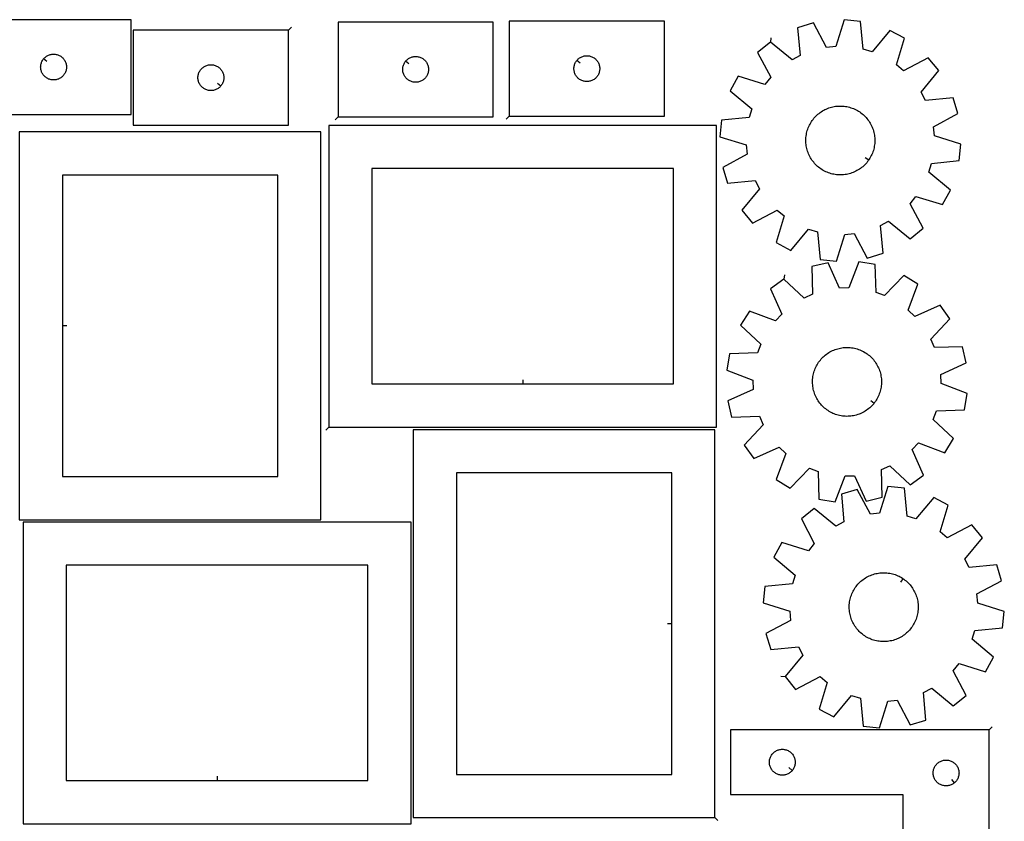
# Model space of a CAD drawing. Header units: millimetres. Extents: x 7 to 1243, y 7 to 2493.
# Tile 5 of 5: x 558 to 1243, y 1935 to 2493. Entities that reach past the tile are written whole.
import ezdxf

# ---------------------------------------------------------------- set-up
doc = ezdxf.new("R2010")
doc.units = ezdxf.units.MM
doc.layers.add('CUT', color=7, linetype='CONTINUOUS', true_color=0x000000)
doc.layers.add('LEADIN', color=1, linetype='CONTINUOUS', true_color=0xff0000)

msp = doc.modelspace()

# ---------------------------------------------------------------- linework, layer by layer
at = {"layer": 'CUT'}
for points in [[(527.645041, 2427.427064), (635.645041, 2427.427064), (635.645041, 2493.427064), (527.645041, 2493.427064)], [(779.679648, 2425.812562), (887.679648, 2425.812562), (887.679648, 2491.812562), (779.679648, 2491.812562)], [(898.864188, 2426.342347), (1006.864188, 2426.342347), (1006.864188, 2492.342347), (898.864188, 2492.342347)], [(1080.715373, 2477.808045), (1071.789528, 2470.499505), (1080.845311, 2453.369555), (1076.760708, 2448.403801), (1058.205663, 2453.985263), (1052.756114, 2443.817279), (1067.677915, 2431.456767), (1065.804546, 2425.305899), (1046.525986, 2423.361788), (1045.382379, 2411.882345), (1063.898488, 2406.173046), (1064.521556, 2399.773477), (1047.454468, 2390.599768), (1050.790906, 2379.556505), (1070.082415, 2381.36761), (1073.107063, 2375.693617), (1060.849756, 2360.686923), (1068.158296, 2351.761078), (1085.288247, 2360.816861), (1090.254, 2356.732258), (1084.672539, 2338.177213), (1094.840522, 2332.727664), (1107.201035, 2347.649465), (1113.351903, 2345.776095), (1115.296013, 2326.497536), (1126.775457, 2325.353928), (1132.484756, 2343.870038), (1138.884324, 2344.493106), (1148.058033, 2327.426018), (1159.101296, 2330.762455), (1157.290192, 2350.053964), (1162.964185, 2353.078612), (1177.970878, 2340.821306), (1186.896724, 2348.129846), (1177.840941, 2365.259797), (1181.925544, 2370.22555), (1200.480589, 2364.644089), (1205.930137, 2374.812072), (1191.008337, 2387.172585), (1192.881706, 2393.323453), (1212.160266, 2395.267563), (1213.303873, 2406.747007), (1194.787763, 2412.456306), (1194.164696, 2418.855874), (1211.231783, 2428.029583), (1207.895346, 2439.072846), (1188.603837, 2437.261742), (1185.579189, 2442.935734), (1197.836496, 2457.942428), (1190.527956, 2466.868273), (1173.398005, 2457.81249), (1168.432252, 2461.897093), (1174.013713, 2480.452139), (1163.84573, 2485.901687), (1151.485217, 2470.979886), (1145.334349, 2472.853256), (1143.390239, 2492.131815), (1131.910795, 2493.275423), (1126.201496, 2474.759313), (1119.801928, 2474.136246), (1110.628218, 2491.203333), (1099.584956, 2487.866896), (1101.39606, 2468.575387), (1095.722067, 2465.550739)], [(745.159642, 2486.048588), (637.159642, 2486.048588), (637.159642, 2420.048588), (745.159642, 2420.048588)], [(574.691672, 2466.133547), (574.878483, 2466.361176), (575.28108, 2466.791025), (575.710929, 2467.193622), (576.166188, 2467.567244), (576.644909, 2467.91029), (577.145041, 2468.221293), (577.664443, 2468.498919), (578.20089, 2468.74198), (578.752086, 2468.949435), (579.31567, 2469.120396), (579.889228, 2469.254131), (580.470305, 2469.350068), (581.056413, 2469.407794), (581.645041, 2469.427064), (582.233669, 2469.407794), (582.819777, 2469.350068), (583.400854, 2469.254131), (583.974413, 2469.120396), (584.537996, 2468.949435), (585.089192, 2468.74198), (585.625639, 2468.498919), (586.145041, 2468.221293), (586.645173, 2467.91029), (587.123894, 2467.567244), (587.579154, 2467.193622), (588.009002, 2466.791025), (588.411599, 2466.361176), (588.785221, 2465.905917), (589.128268, 2465.427196), (589.43927, 2464.927064), (589.716896, 2464.407662), (589.959957, 2463.871215), (590.167412, 2463.320019), (590.338374, 2462.756435), (590.472109, 2462.182877), (590.568045, 2461.6018), (590.625772, 2461.015692), (590.645041, 2460.427064), (590.625772, 2459.838436), (590.568045, 2459.252328), (590.472109, 2458.671251), (590.338374, 2458.097693), (590.167412, 2457.534109), (589.959957, 2456.982913), (589.716896, 2456.446466), (589.43927, 2455.927064), (589.128268, 2455.426932), (588.785221, 2454.948211), (588.411599, 2454.492952), (588.009002, 2454.063103), (587.579154, 2453.660506), (587.123894, 2453.286884), (586.645173, 2452.943837), (586.145041, 2452.632835), (585.625639, 2452.355209), (585.089192, 2452.112148), (584.537996, 2451.904693), (583.974413, 2451.733732), (583.400854, 2451.599996), (582.819777, 2451.50406), (582.233669, 2451.446334), (581.645041, 2451.427064), (581.056413, 2451.446334), (580.470305, 2451.50406), (579.889228, 2451.599996), (579.31567, 2451.733732), (578.752086, 2451.904693), (578.20089, 2452.112148), (577.664443, 2452.355209), (577.145041, 2452.632835), (576.644909, 2452.943837), (576.166188, 2453.286884), (575.710929, 2453.660506), (575.28108, 2454.063103), (574.878483, 2454.492952), (574.504861, 2454.948211), (574.161815, 2455.426932), (573.850813, 2455.927064), (573.573187, 2456.446466), (573.330125, 2456.982913), (573.12267, 2457.534109), (572.951709, 2458.097693), (572.817974, 2458.671251), (572.722037, 2459.252328), (572.664311, 2459.838436), (572.645041, 2460.427064), (572.664311, 2461.015692), (572.722037, 2461.6018), (572.817974, 2462.182877), (572.951709, 2462.756435), (573.12267, 2463.320019), (573.330125, 2463.871215), (573.573187, 2464.407662), (573.850813, 2464.927064), (574.161815, 2465.427196), (574.504861, 2465.905917)], [(826.726279, 2464.519045), (826.91309, 2464.746674), (827.315687, 2465.176523), (827.745536, 2465.57912), (828.200795, 2465.952742), (828.679516, 2466.295789), (829.179648, 2466.606791), (829.69905, 2466.884417), (830.235497, 2467.127478), (830.786693, 2467.334933), (831.350277, 2467.505894), (831.923835, 2467.63963), (832.504912, 2467.735566), (833.09102, 2467.793292), (833.679648, 2467.812562), (834.268276, 2467.793292), (834.854384, 2467.735566), (835.435461, 2467.63963), (836.00902, 2467.505894), (836.572603, 2467.334933), (837.123799, 2467.127478), (837.660246, 2466.884417), (838.179648, 2466.606791), (838.67978, 2466.295789), (839.158501, 2465.952742), (839.61376, 2465.57912), (840.043609, 2465.176523), (840.446206, 2464.746674), (840.819828, 2464.291415), (841.162875, 2463.812694), (841.473877, 2463.312562), (841.751503, 2462.79316), (841.994564, 2462.256713), (842.202019, 2461.705517), (842.372981, 2461.141933), (842.506716, 2460.568375), (842.602652, 2459.987298), (842.660378, 2459.40119), (842.679648, 2458.812562), (842.660378, 2458.223934), (842.602652, 2457.637826), (842.506716, 2457.056749), (842.372981, 2456.483191), (842.202019, 2455.919607), (841.994564, 2455.368411), (841.751503, 2454.831964), (841.473877, 2454.312562), (841.162875, 2453.81243), (840.819828, 2453.333709), (840.446206, 2452.87845), (840.043609, 2452.448601), (839.61376, 2452.046004), (839.158501, 2451.672382), (838.67978, 2451.329335), (838.179648, 2451.018333), (837.660246, 2450.740707), (837.123799, 2450.497646), (836.572603, 2450.290191), (836.00902, 2450.11923), (835.435461, 2449.985494), (834.854384, 2449.889558), (834.268276, 2449.831832), (833.679648, 2449.812562), (833.09102, 2449.831832), (832.504912, 2449.889558), (831.923835, 2449.985494), (831.350277, 2450.11923), (830.786693, 2450.290191), (830.235497, 2450.497646), (829.69905, 2450.740707), (829.179648, 2451.018333), (828.679516, 2451.329335), (828.200795, 2451.672382), (827.745536, 2452.046004), (827.315687, 2452.448601), (826.91309, 2452.87845), (826.539468, 2453.333709), (826.196422, 2453.81243), (825.88542, 2454.312562), (825.607793, 2454.831964), (825.364732, 2455.368411), (825.157277, 2455.919607), (824.986316, 2456.483191), (824.852581, 2457.056749), (824.756644, 2457.637826), (824.698918, 2458.223934), (824.679648, 2458.812562), (824.698918, 2459.40119), (824.756644, 2459.987298), (824.852581, 2460.568375), (824.986316, 2461.141933), (825.157277, 2461.705517), (825.364732, 2462.256713), (825.607793, 2462.79316), (825.88542, 2463.312562), (826.196422, 2463.812694), (826.539468, 2464.291415)], [(945.910819, 2465.04883), (946.09763, 2465.276459), (946.500227, 2465.706308), (946.930076, 2466.108905), (947.385335, 2466.482527), (947.864056, 2466.825574), (948.364188, 2467.136576), (948.88359, 2467.414202), (949.420037, 2467.657263), (949.971233, 2467.864718), (950.534817, 2468.03568), (951.108375, 2468.169415), (951.689452, 2468.265351), (952.27556, 2468.323077), (952.864188, 2468.342347), (953.452816, 2468.323077), (954.038924, 2468.265351), (954.620001, 2468.169415), (955.193559, 2468.03568), (955.757143, 2467.864718), (956.308339, 2467.657263), (956.844786, 2467.414202), (957.364188, 2467.136576), (957.86432, 2466.825574), (958.343041, 2466.482527), (958.7983, 2466.108905), (959.228149, 2465.706308), (959.630746, 2465.276459), (960.004368, 2464.8212), (960.347414, 2464.342479), (960.658417, 2463.842347), (960.936043, 2463.322945), (961.179104, 2462.786498), (961.386559, 2462.235302), (961.55752, 2461.671719), (961.691255, 2461.09816), (961.787192, 2460.517083), (961.844918, 2459.930975), (961.864188, 2459.342347), (961.844918, 2458.753719), (961.787192, 2458.167611), (961.691255, 2457.586534), (961.55752, 2457.012976), (961.386559, 2456.449392), (961.179104, 2455.898196), (960.936043, 2455.361749), (960.658417, 2454.842347), (960.347414, 2454.342215), (960.004368, 2453.863494), (959.630746, 2453.408235), (959.228149, 2452.978386), (958.7983, 2452.575789), (958.343041, 2452.202167), (957.86432, 2451.859121), (957.364188, 2451.548119), (956.844786, 2451.270492), (956.308339, 2451.027431), (955.757143, 2450.819976), (955.193559, 2450.649015), (954.620001, 2450.51528), (954.038924, 2450.419343), (953.452816, 2450.361617), (952.864188, 2450.342347), (952.27556, 2450.361617), (951.689452, 2450.419343), (951.108375, 2450.51528), (950.534817, 2450.649015), (949.971233, 2450.819976), (949.420037, 2451.027431), (948.88359, 2451.270492), (948.364188, 2451.548119), (947.864056, 2451.859121), (947.385335, 2452.202167), (946.930076, 2452.575789), (946.500227, 2452.978386), (946.09763, 2453.408235), (945.724008, 2453.863494), (945.380961, 2454.342215), (945.069959, 2454.842347), (944.792333, 2455.361749), (944.549272, 2455.898196), (944.341817, 2456.449392), (944.170856, 2457.012976), (944.03712, 2457.586534), (943.941184, 2458.167611), (943.883458, 2458.753719), (943.864188, 2459.342347), (943.883458, 2459.930975), (943.941184, 2460.517083), (944.03712, 2461.09816), (944.170856, 2461.671719), (944.341817, 2462.235302), (944.549272, 2462.786498), (944.792333, 2463.322945), (945.069959, 2463.842347), (945.380961, 2464.342479), (945.724008, 2464.8212)], [(698.113011, 2447.342105), (697.9262, 2447.114476), (697.523603, 2446.684627), (697.093754, 2446.28203), (696.638495, 2445.908408), (696.159774, 2445.565361), (695.659642, 2445.254359), (695.14024, 2444.976733), (694.603793, 2444.733672), (694.052597, 2444.526217), (693.489013, 2444.355256), (692.915455, 2444.22152), (692.334378, 2444.125584), (691.74827, 2444.067858), (691.159642, 2444.048588), (690.571014, 2444.067858), (689.984906, 2444.125584), (689.403829, 2444.22152), (688.830271, 2444.355256), (688.266687, 2444.526217), (687.715491, 2444.733672), (687.179044, 2444.976733), (686.659642, 2445.254359), (686.15951, 2445.565361), (685.680789, 2445.908408), (685.22553, 2446.28203), (684.795681, 2446.684627), (684.393084, 2447.114476), (684.019462, 2447.569735), (683.676416, 2448.048456), (683.365413, 2448.548588), (683.087787, 2449.06799), (682.844726, 2449.604437), (682.637271, 2450.155633), (682.46631, 2450.719217), (682.332575, 2451.292775), (682.236638, 2451.873852), (682.178912, 2452.45996), (682.159642, 2453.048588), (682.178912, 2453.637216), (682.236638, 2454.223324), (682.332575, 2454.804401), (682.46631, 2455.377959), (682.637271, 2455.941543), (682.844726, 2456.492739), (683.087787, 2457.029186), (683.365413, 2457.548588), (683.676416, 2458.04872), (684.019462, 2458.527441), (684.393084, 2458.9827), (684.795681, 2459.412549), (685.22553, 2459.815146), (685.680789, 2460.188768), (686.15951, 2460.531814), (686.659642, 2460.842817), (687.179044, 2461.120443), (687.715491, 2461.363504), (688.266687, 2461.570959), (688.830271, 2461.74192), (689.403829, 2461.875655), (689.984906, 2461.971592), (690.571014, 2462.029318), (691.159642, 2462.048588), (691.74827, 2462.029318), (692.334378, 2461.971592), (692.915455, 2461.875655), (693.489013, 2461.74192), (694.052597, 2461.570959), (694.603793, 2461.363504), (695.14024, 2461.120443), (695.659642, 2460.842817), (696.159774, 2460.531814), (696.638495, 2460.188768), (697.093754, 2459.815146), (697.523603, 2459.412549), (697.9262, 2458.9827), (698.299822, 2458.527441), (698.642869, 2458.04872), (698.953871, 2457.548588), (699.231497, 2457.029186), (699.474558, 2456.492739), (699.682013, 2455.941543), (699.852974, 2455.377959), (699.98671, 2454.804401), (700.082646, 2454.223324), (700.140372, 2453.637216), (700.159642, 2453.048588), (700.140372, 2452.45996), (700.082646, 2451.873852), (699.98671, 2451.292775), (699.852974, 2450.719217), (699.682013, 2450.155633), (699.474558, 2449.604437), (699.231497, 2449.06799), (698.953871, 2448.548588), (698.642869, 2448.048456), (698.299822, 2447.569735)], [(1149.167956, 2395.796671), (1148.892151, 2395.392189), (1148.308003, 2394.606398), (1147.692291, 2393.845088), (1147.046038, 2393.109525), (1146.370321, 2392.400935), (1145.666263, 2391.720495), (1144.935037, 2391.069339), (1144.17786, 2390.448551), (1143.395992, 2389.859164), (1142.590734, 2389.302158), (1141.763428, 2388.778461), (1140.915448, 2388.288945), (1140.048208, 2387.834424), (1139.16315, 2387.415655), (1138.261748, 2387.033334), (1137.345501, 2386.688099), (1136.415935, 2386.380523), (1135.474598, 2386.111119), (1134.523055, 2385.880335), (1133.562891, 2385.688555), (1132.595703, 2385.536098), (1131.623101, 2385.423219), (1130.646705, 2385.350104), (1129.668139, 2385.316876), (1128.689033, 2385.323591), (1127.711015, 2385.370236), (1126.735713, 2385.456734), (1125.764751, 2385.582941), (1124.799745, 2385.748647), (1123.842301, 2385.953577), (1122.894013, 2386.197389), (1121.956458, 2386.479677), (1121.031198, 2386.799973), (1120.119773, 2387.157741), (1119.223698, 2387.552388), (1118.344467, 2387.983255), (1117.483541, 2388.449627), (1116.642355, 2388.950727), (1115.822308, 2389.48572), (1115.024765, 2390.053717), (1114.251053, 2390.653771), (1113.502461, 2391.284885), (1112.780234, 2391.946008), (1112.085574, 2392.636039), (1111.419638, 2393.35383), (1110.783534, 2394.098187), (1110.17832, 2394.867869), (1109.605004, 2395.661597), (1109.06454, 2396.47805), (1108.557828, 2397.315867), (1108.085711, 2398.173655), (1107.648975, 2399.049987), (1107.248347, 2399.943403), (1106.884493, 2400.852416), (1106.55802, 2401.775515), (1106.26947, 2402.711161), (1106.019324, 2403.657798), (1105.807998, 2404.613851), (1105.635844, 2405.577727), (1105.503148, 2406.547824), (1105.410132, 2407.522525), (1105.35695, 2408.50021), (1105.34369, 2409.47925), (1105.370375, 2410.458016), (1105.436961, 2411.434879), (1105.543335, 2412.408213), (1105.689323, 2413.376399), (1105.874679, 2414.337824), (1106.099097, 2415.290888), (1106.362202, 2416.234006), (1106.663556, 2417.165607), (1107.002659, 2418.084141), (1107.378944, 2418.988079), (1107.791787, 2419.875917), (1108.240501, 2420.746176), (1108.724337, 2421.597409), (1109.242491, 2422.428199), (1109.794101, 2423.237162), (1110.378248, 2424.022953), (1110.993961, 2424.784263), (1111.640213, 2425.519826), (1112.315931, 2426.228417), (1113.019989, 2426.908856), (1113.751215, 2427.560012), (1114.508392, 2428.1808), (1115.29026, 2428.770188), (1116.095517, 2429.327193), (1116.922824, 2429.85089), (1117.770804, 2430.340406), (1118.638044, 2430.794928), (1119.523102, 2431.213697), (1120.424504, 2431.596017), (1121.340751, 2431.941253), (1122.270316, 2432.248828), (1123.211654, 2432.518233), (1124.163197, 2432.749017), (1125.123361, 2432.940797), (1126.090549, 2433.093253), (1127.06315, 2433.206133), (1128.039546, 2433.279247), (1129.018112, 2433.312475), (1129.997219, 2433.305761), (1130.975237, 2433.259116), (1131.950539, 2433.172618), (1132.921501, 2433.04641), (1133.886507, 2432.880704), (1134.843951, 2432.675774), (1135.792239, 2432.431962), (1136.729793, 2432.149674), (1137.655053, 2431.829379), (1138.566479, 2431.47161), (1139.462554, 2431.076964), (1140.341785, 2430.646096), (1141.202711, 2430.179724), (1142.043897, 2429.678625), (1142.863944, 2429.143631), (1143.661487, 2428.575635), (1144.435198, 2427.97558), (1145.183791, 2427.344466), (1145.906018, 2426.683343), (1146.600677, 2425.993312), (1147.266614, 2425.275521), (1147.902718, 2424.531165), (1148.507932, 2423.761482), (1149.081248, 2422.967754), (1149.621711, 2422.151302), (1150.128423, 2421.313484), (1150.60054, 2420.455696), (1151.037276, 2419.579365), (1151.437905, 2418.685949), (1151.801758, 2417.776935), (1152.128232, 2416.853837), (1152.416782, 2415.91819), (1152.666928, 2414.971553), (1152.878254, 2414.015501), (1153.050408, 2413.051624), (1153.183103, 2412.081528), (1153.27612, 2411.106826), (1153.329302, 2410.129142), (1153.342562, 2409.150102), (1153.315877, 2408.171336), (1153.249291, 2407.194472), (1153.142916, 2406.221138), (1152.996929, 2405.252953), (1152.811572, 2404.291528), (1152.587155, 2403.338463), (1152.32405, 2402.395346), (1152.022696, 2401.463745), (1151.683593, 2400.545211), (1151.307307, 2399.641272), (1150.894464, 2398.753435), (1150.445751, 2397.883175), (1149.961915, 2397.031942), (1149.443761, 2396.201153)], [(773.199676, 2209.741928), (1043.199676, 2209.741928), (1043.199676, 2419.741928), (773.199676, 2419.741928)], [(557.761751, 2415.220238), (557.761751, 2145.220238), (767.761751, 2145.220238), (767.761751, 2415.220238)], [(908.199676, 2239.741928), (1013.199676, 2239.741928), (1013.199676, 2389.741928), (803.199676, 2389.741928), (803.199676, 2239.741928)], [(587.761751, 2280.220238), (587.761751, 2175.220238), (737.761751, 2175.220238), (737.761751, 2385.220238), (587.761751, 2385.220238)], [(1090.036662, 2312.78069), (1080.644044, 2306.082615), (1088.539286, 2288.387769), (1084.133144, 2283.704971), (1065.99086, 2290.509376), (1059.876455, 2280.726763), (1073.942232, 2267.400235), (1071.663517, 2261.387736), (1052.298298, 2260.731434), (1050.392969, 2249.353597), (1068.487893, 2242.424231), (1068.683519, 2235.997379), (1051.043546, 2227.980287), (1053.637361, 2216.739398), (1073.006645, 2217.262127), (1075.646829, 2211.399353), (1062.417627, 2197.242), (1069.115702, 2187.849383), (1086.810548, 2195.744625), (1091.493346, 2191.338483), (1084.688941, 2173.196198), (1094.471554, 2167.081793), (1107.798082, 2181.14757), (1113.810581, 2178.868855), (1114.466883, 2159.503636), (1125.84472, 2157.598307), (1132.774086, 2175.693232), (1139.200938, 2175.888857), (1147.21803, 2158.248884), (1158.458919, 2160.842699), (1157.93619, 2180.211983), (1163.798964, 2182.852167), (1177.956317, 2169.622965), (1187.348934, 2176.32104), (1179.453692, 2194.015886), (1183.859834, 2198.698684), (1202.002119, 2191.894279), (1208.116524, 2201.676893), (1194.050747, 2215.00342), (1196.329462, 2221.015919), (1215.694681, 2221.672221), (1217.60001, 2233.050058), (1199.505085, 2239.979425), (1199.30946, 2246.406276), (1216.949433, 2254.423368), (1214.355618, 2265.664257), (1194.986334, 2265.141529), (1192.34615, 2271.004303), (1205.575352, 2285.161655), (1198.877277, 2294.554273), (1181.182431, 2286.659031), (1176.499633, 2291.065173), (1183.304038, 2309.207457), (1173.521424, 2315.321862), (1160.194897, 2301.256085), (1154.182398, 2303.5348), (1153.526096, 2322.900019), (1142.148259, 2324.805348), (1135.218892, 2306.710424), (1128.792041, 2306.514798), (1120.774949, 2324.154771), (1109.53406, 2321.560956), (1110.056788, 2302.191672), (1104.194014, 2299.551488)], [(1152.877356, 2226.393951), (1152.575234, 2226.008729), (1151.940067, 2225.263572), (1151.275036, 2224.544942), (1150.581246, 2223.854037), (1149.859852, 2223.192005), (1149.112055, 2222.559948), (1148.3391, 2221.95892), (1147.542273, 2221.389919), (1146.722901, 2220.853893), (1145.882346, 2220.351734), (1145.022009, 2219.884278), (1144.143321, 2219.452303), (1143.247744, 2219.056528), (1142.33677, 2218.697612), (1141.411914, 2218.376152), (1140.474716, 2218.092683), (1139.526735, 2217.847676), (1138.56955, 2217.641541), (1137.604754, 2217.474619), (1136.633952, 2217.347189), (1135.65876, 2217.259462), (1134.680801, 2217.211586), (1133.701704, 2217.203638), (1132.723097, 2217.235633), (1131.746609, 2217.307518), (1130.773867, 2217.419172), (1129.806488, 2217.57041), (1128.846082, 2217.760981), (1127.89425, 2217.990566), (1126.952573, 2218.258784), (1126.022621, 2218.565189), (1125.10594, 2218.90927), (1124.204057, 2219.290455), (1123.318472, 2219.708109), (1122.45066, 2220.161537), (1121.602065, 2220.649985), (1120.774099, 2221.172639), (1119.96814, 2221.72863), (1119.185531, 2222.317032), (1118.427572, 2222.936866), (1117.695527, 2223.5871), (1116.990613, 2224.266653), (1116.314003, 2224.974392), (1115.666824, 2225.70914), (1115.050153, 2226.469674), (1114.465017, 2227.254728), (1113.912388, 2228.062996), (1113.393188, 2228.893132), (1112.90828, 2229.743755), (1112.458471, 2230.613449), (1112.04451, 2231.500766), (1111.667086, 2232.404229), (1111.326827, 2233.322335), (1111.024299, 2234.253556), (1110.760006, 2235.196342), (1110.534389, 2236.149123), (1110.347821, 2237.110314), (1110.200614, 2238.078314), (1110.093014, 2239.051514), (1110.025198, 2240.028292), (1109.99728, 2241.007024), (1110.009306, 2241.98608), (1110.061257, 2242.963831), (1110.153046, 2243.938648), (1110.284519, 2244.908911), (1110.455459, 2245.873004), (1110.66558, 2246.829322), (1110.914534, 2247.776274), (1111.201905, 2248.712283), (1111.527216, 2249.635791), (1111.889924, 2250.545262), (1112.289427, 2251.439182), (1112.725059, 2252.316063), (1113.196095, 2253.174445), (1113.701751, 2254.012901), (1114.241186, 2254.830033), (1114.813501, 2255.624482), (1115.417745, 2256.394927), (1116.052911, 2257.140084), (1116.717943, 2257.858713), (1117.411733, 2258.549619), (1118.133127, 2259.211651), (1118.880923, 2259.843707), (1119.653878, 2260.444736), (1120.450705, 2261.013737), (1121.270078, 2261.549763), (1122.110632, 2262.051921), (1122.97097, 2262.519377), (1123.849658, 2262.951352), (1124.745234, 2263.347127), (1125.656209, 2263.706043), (1126.581065, 2264.027503), (1127.518263, 2264.310973), (1128.466243, 2264.555979), (1129.423428, 2264.762114), (1130.388225, 2264.929036), (1131.359027, 2265.056466), (1132.334219, 2265.144193), (1133.312177, 2265.19207), (1134.291275, 2265.200017), (1135.269882, 2265.168022), (1136.246369, 2265.096137), (1137.219112, 2264.984483), (1138.186491, 2264.833245), (1139.146896, 2264.642675), (1140.098729, 2264.413089), (1141.040405, 2264.144871), (1141.970358, 2263.838467), (1142.887038, 2263.494386), (1143.788922, 2263.113201), (1144.674506, 2262.695547), (1145.542318, 2262.242118), (1146.390914, 2261.753671), (1147.21888, 2261.231016), (1148.024838, 2260.675025), (1148.807448, 2260.086623), (1149.565406, 2259.466789), (1150.297452, 2258.816555), (1151.002366, 2258.137003), (1151.678976, 2257.429264), (1152.326154, 2256.694516), (1152.942825, 2255.933981), (1153.527962, 2255.148927), (1154.08059, 2254.340659), (1154.599791, 2253.510523), (1155.084699, 2252.6599), (1155.534508, 2251.790206), (1155.948469, 2250.902889), (1156.325893, 2249.999426), (1156.666152, 2249.08132), (1156.96868, 2248.150099), (1157.232972, 2247.207314), (1157.45859, 2246.254532), (1157.645158, 2245.293342), (1157.792364, 2244.325341), (1157.899965, 2243.352142), (1157.967781, 2242.375363), (1157.995699, 2241.396631), (1157.983672, 2240.417575), (1157.931722, 2239.439825), (1157.839933, 2238.465007), (1157.70846, 2237.494744), (1157.53752, 2236.530651), (1157.327398, 2235.574333), (1157.078445, 2234.627382), (1156.791074, 2233.691373), (1156.465763, 2232.767864), (1156.103055, 2231.858393), (1155.703552, 2230.964473), (1155.26792, 2230.087592), (1154.796884, 2229.22921), (1154.291228, 2228.390755), (1153.751793, 2227.573622), (1153.179477, 2226.779173)], [(1042.033797, 1937.835481), (1042.033797, 2207.835481), (832.033797, 2207.835481), (832.033797, 1937.835481)], [(1012.033797, 2072.835481), (1012.033797, 2177.835481), (862.033797, 2177.835481), (862.033797, 1967.835481), (1012.033797, 1967.835481)], [(1090.846867, 2035.97471), (1098.118605, 2027.018857), (1115.285685, 2036.004053), (1120.234584, 2031.899045), (1114.576794, 2013.367131), (1124.72226, 2007.875775), (1137.144089, 2022.746572), (1143.287193, 2020.8479), (1145.151933, 2001.561501), (1156.626572, 2000.370652), (1162.412038, 2018.863105), (1168.814117, 2019.459825), (1177.917497, 2002.355121), (1188.9744, 2005.646074), (1187.242719, 2024.944875), (1192.929113, 2027.946142), (1207.885227, 2015.627169), (1216.841079, 2022.898907), (1207.855883, 2040.065988), (1211.960891, 2045.014886), (1230.492805, 2039.357096), (1235.984161, 2049.502562), (1221.113364, 2061.924391), (1223.012036, 2068.067495), (1242.298435, 2069.932235), (1243.489284, 2081.406875), (1224.996831, 2087.192341), (1224.400111, 2093.59442), (1241.504815, 2102.6978), (1238.213862, 2113.754702), (1218.915061, 2112.023021), (1215.913794, 2117.709415), (1228.232767, 2132.665529), (1220.961029, 2141.621382), (1203.793948, 2132.636185), (1198.84505, 2136.741194), (1204.50284, 2155.273107), (1194.357374, 2160.764463), (1181.935545, 2145.893667), (1175.792441, 2147.792338), (1173.927701, 2167.078737), (1162.453061, 2168.269586), (1156.667595, 2149.777134), (1150.265517, 2149.180413), (1141.162136, 2166.285117), (1130.105234, 2162.994164), (1131.836915, 2143.695363), (1126.150521, 2140.694096), (1111.194407, 2153.013069), (1102.238554, 2145.741331), (1111.223751, 2128.574251), (1107.118742, 2123.625352), (1088.586829, 2129.283142), (1083.095473, 2119.137676), (1097.966269, 2106.715847), (1096.067598, 2100.572743), (1076.781199, 2098.708003), (1075.59035, 2087.233364), (1094.082802, 2081.447898), (1094.679523, 2075.045819), (1077.574819, 2065.942439), (1080.865772, 2054.885536), (1100.164573, 2056.617217), (1103.16584, 2050.930823)], [(560.468414, 1933.548691), (830.468414, 1933.548691), (830.468414, 2143.548691), (560.468414, 2143.548691)], [(695.468414, 1963.548691), (800.468414, 1963.548691), (800.468414, 2113.548691), (590.468414, 2113.548691), (590.468414, 1963.548691)], [(1173.13931, 2104.089138), (1173.542653, 2103.811671), (1174.326032, 2103.224294), (1175.084802, 2102.605453), (1175.817698, 2101.956178), (1176.523502, 2101.27755), (1177.201037, 2100.570697), (1177.849178, 2099.836797), (1178.466844, 2099.077071), (1179.053008, 2098.292784), (1179.606695, 2097.48524), (1180.126982, 2096.655785), (1180.613003, 2095.805798), (1181.063951, 2094.936694), (1181.479073, 2094.04992), (1181.85768, 2093.146951), (1182.199142, 2092.229292), (1182.502888, 2091.298468), (1182.768415, 2090.356029), (1182.995281, 2089.403544), (1183.183107, 2088.442599), (1183.331581, 2087.474792), (1183.440456, 2086.501734), (1183.509551, 2085.525045), (1183.538751, 2084.546351), (1183.528006, 2083.56728), (1183.477336, 2082.589462), (1183.386824, 2081.614525), (1183.256621, 2080.644091), (1183.086944, 2079.679775), (1182.878075, 2078.723183), (1182.630362, 2077.775906), (1182.344217, 2076.839521), (1182.020116, 2075.915587), (1181.658599, 2075.005642), (1181.260267, 2074.1112), (1180.825784, 2073.233749), (1180.355873, 2072.374751), (1179.851315, 2071.535634), (1179.31295, 2070.717796), (1178.741676, 2069.922598), (1178.138441, 2069.151363), (1177.504251, 2068.405375), (1176.840162, 2067.685875), (1176.147277, 2066.994061), (1175.426751, 2066.331085), (1174.679782, 2065.69805), (1173.907615, 2065.09601), (1173.111534, 2064.525966), (1172.292864, 2063.988868), (1171.452968, 2063.485608), (1170.593244, 2063.017026), (1169.715122, 2062.583901), (1168.820064, 2062.186954), (1167.909561, 2061.826845), (1166.985127, 2061.504174), (1166.0483, 2061.219478), (1165.100642, 2060.97323), (1164.143727, 2060.765841), (1163.17915, 2060.597656), (1162.208516, 2060.468955), (1161.23344, 2060.379951), (1160.255545, 2060.330794), (1159.276458, 2060.321564), (1158.29781, 2060.352278), (1157.32123, 2060.422884), (1156.348341, 2060.533264), (1155.380765, 2060.683235), (1154.420111, 2060.872548), (1153.467979, 2061.100886), (1152.525952, 2061.367871), (1151.595599, 2061.673057), (1150.678469, 2062.015938), (1149.776087, 2062.395941), (1148.889956, 2062.812435), (1148.021551, 2063.264727), (1147.172317, 2063.752063), (1146.343667, 2064.273632), (1145.536981, 2064.828567), (1144.753602, 2065.415944), (1143.994832, 2066.034785), (1143.261936, 2066.68406), (1142.556132, 2067.362688), (1141.878596, 2068.069541), (1141.230456, 2068.803441), (1140.61279, 2069.563167), (1140.026626, 2070.347454), (1139.472939, 2071.154998), (1138.952652, 2071.984453), (1138.46663, 2072.83444), (1138.015683, 2073.703544), (1137.60056, 2074.590318), (1137.221953, 2075.493287), (1136.880492, 2076.410947), (1136.576745, 2077.34177), (1136.311218, 2078.284209), (1136.084353, 2079.236694), (1135.896527, 2080.19764), (1135.748053, 2081.165447), (1135.639178, 2082.138504), (1135.570083, 2083.115193), (1135.540883, 2084.093887), (1135.551627, 2085.072958), (1135.602298, 2086.050776), (1135.69281, 2087.025713), (1135.823012, 2087.996148), (1135.99269, 2088.960463), (1136.201559, 2089.917056), (1136.449272, 2090.864332), (1136.735417, 2091.800717), (1137.059518, 2092.724651), (1137.421035, 2093.634596), (1137.819367, 2094.529039), (1138.25385, 2095.406489), (1138.723761, 2096.265488), (1139.228319, 2097.104604), (1139.766683, 2097.922442), (1140.337958, 2098.71764), (1140.941192, 2099.488875), (1141.575382, 2100.234864), (1142.239472, 2100.954363), (1142.932357, 2101.646177), (1143.652883, 2102.309153), (1144.399851, 2102.942188), (1145.172019, 2103.544228), (1145.9681, 2104.114272), (1146.78677, 2104.651371), (1147.626666, 2105.15463), (1148.48639, 2105.623212), (1149.364512, 2106.056337), (1150.259569, 2106.453284), (1151.170073, 2106.813393), (1152.094507, 2107.136065), (1153.031333, 2107.420761), (1153.978992, 2107.667008), (1154.935907, 2107.874397), (1155.900484, 2108.042582), (1156.871118, 2108.171284), (1157.846194, 2108.260287), (1158.824089, 2108.309445), (1159.803175, 2108.318674), (1160.781823, 2108.28796), (1161.758404, 2108.217355), (1162.731292, 2108.106974), (1163.698869, 2107.957003), (1164.659523, 2107.767691), (1165.611655, 2107.539352), (1166.553682, 2107.272367), (1167.484035, 2106.967181), (1168.401165, 2106.624301), (1169.303547, 2106.244297), (1170.189678, 2105.827803), (1171.058083, 2105.375512), (1171.907317, 2104.888176), (1172.735967, 2104.366606)], [(1232.952076, 1998.854592), (1052.952076, 1998.854592), (1052.952076, 1953.854592), (1172.952076, 1953.854592), (1172.952076, 1848.854592), (1232.952076, 1848.854592)], [(1095.905445, 1970.648109), (1095.718634, 1970.42048), (1095.316037, 1969.990631), (1094.886188, 1969.588034), (1094.430929, 1969.214412), (1093.952208, 1968.871365), (1093.452076, 1968.560363), (1092.932674, 1968.282737), (1092.396227, 1968.039676), (1091.845031, 1967.832221), (1091.281447, 1967.66126), (1090.707889, 1967.527524), (1090.126811, 1967.431588), (1089.540704, 1967.373862), (1088.952076, 1967.354592), (1088.363448, 1967.373862), (1087.77734, 1967.431588), (1087.196263, 1967.527524), (1086.622704, 1967.66126), (1086.059121, 1967.832221), (1085.507925, 1968.039676), (1084.971478, 1968.282737), (1084.452076, 1968.560363), (1083.951944, 1968.871365), (1083.473223, 1969.214412), (1083.017963, 1969.588034), (1082.588115, 1969.990631), (1082.185517, 1970.42048), (1081.811896, 1970.875739), (1081.468849, 1971.35446), (1081.157847, 1971.854592), (1080.880221, 1972.373994), (1080.63716, 1972.910441), (1080.429705, 1973.461637), (1080.258743, 1974.025221), (1080.125008, 1974.598779), (1080.029072, 1975.179856), (1079.971345, 1975.765964), (1079.952076, 1976.354592), (1079.971345, 1976.94322), (1080.029072, 1977.529328), (1080.125008, 1978.110405), (1080.258743, 1978.683963), (1080.429705, 1979.247547), (1080.63716, 1979.798743), (1080.880221, 1980.33519), (1081.157847, 1980.854592), (1081.468849, 1981.354724), (1081.811896, 1981.833445), (1082.185517, 1982.288704), (1082.588115, 1982.718553), (1083.017963, 1983.12115), (1083.473223, 1983.494772), (1083.951944, 1983.837818), (1084.452076, 1984.148821), (1084.971478, 1984.426447), (1085.507925, 1984.669508), (1086.059121, 1984.876963), (1086.622704, 1985.047924), (1087.196263, 1985.181659), (1087.77734, 1985.277596), (1088.363448, 1985.335322), (1088.952076, 1985.354592), (1089.540704, 1985.335322), (1090.126811, 1985.277596), (1090.707889, 1985.181659), (1091.281447, 1985.047924), (1091.845031, 1984.876963), (1092.396227, 1984.669508), (1092.932674, 1984.426447), (1093.452076, 1984.148821), (1093.952208, 1983.837818), (1094.430929, 1983.494772), (1094.886188, 1983.12115), (1095.316037, 1982.718553), (1095.718634, 1982.288704), (1096.092256, 1981.833445), (1096.435302, 1981.354724), (1096.746304, 1980.854592), (1097.02393, 1980.33519), (1097.266992, 1979.798743), (1097.474447, 1979.247547), (1097.645408, 1978.683963), (1097.779143, 1978.110405), (1097.87508, 1977.529328), (1097.932806, 1976.94322), (1097.952076, 1976.354592), (1097.932806, 1975.765964), (1097.87508, 1975.179856), (1097.779143, 1974.598779), (1097.645408, 1974.025221), (1097.474447, 1973.461637), (1097.266992, 1972.910441), (1097.02393, 1972.373994), (1096.746304, 1971.854592), (1096.435302, 1971.35446), (1096.092256, 1970.875739)], [(1208.658558, 1961.901223), (1208.430929, 1961.714412), (1207.952208, 1961.371365), (1207.452076, 1961.060363), (1206.932674, 1960.782737), (1206.396227, 1960.539676), (1205.845031, 1960.332221), (1205.281447, 1960.16126), (1204.707889, 1960.027524), (1204.126811, 1959.931588), (1203.540704, 1959.873862), (1202.952076, 1959.854592), (1202.363448, 1959.873862), (1201.77734, 1959.931588), (1201.196263, 1960.027524), (1200.622704, 1960.16126), (1200.059121, 1960.332221), (1199.507925, 1960.539676), (1198.971478, 1960.782737), (1198.452076, 1961.060363), (1197.951944, 1961.371365), (1197.473223, 1961.714412), (1197.017963, 1962.088034), (1196.588115, 1962.490631), (1196.185517, 1962.92048), (1195.811896, 1963.375739), (1195.468849, 1963.85446), (1195.157847, 1964.354592), (1194.880221, 1964.873994), (1194.63716, 1965.410441), (1194.429705, 1965.961637), (1194.258743, 1966.525221), (1194.125008, 1967.098779), (1194.029072, 1967.679856), (1193.971345, 1968.265964), (1193.952076, 1968.854592), (1193.971345, 1969.44322), (1194.029072, 1970.029328), (1194.125008, 1970.610405), (1194.258743, 1971.183963), (1194.429705, 1971.747547), (1194.63716, 1972.298743), (1194.880221, 1972.83519), (1195.157847, 1973.354592), (1195.468849, 1973.854724), (1195.811896, 1974.333445), (1196.185517, 1974.788704), (1196.588115, 1975.218553), (1197.017963, 1975.62115), (1197.473223, 1975.994772), (1197.951944, 1976.337818), (1198.452076, 1976.648821), (1198.971478, 1976.926447), (1199.507925, 1977.169508), (1200.059121, 1977.376963), (1200.622704, 1977.547924), (1201.196263, 1977.681659), (1201.77734, 1977.777596), (1202.363448, 1977.835322), (1202.952076, 1977.854592), (1203.540704, 1977.835322), (1204.126811, 1977.777596), (1204.707889, 1977.681659), (1205.281447, 1977.547924), (1205.845031, 1977.376963), (1206.396227, 1977.169508), (1206.932674, 1976.926447), (1207.452076, 1976.648821), (1207.952208, 1976.337818), (1208.430929, 1975.994772), (1208.886188, 1975.62115), (1209.316037, 1975.218553), (1209.718634, 1974.788704), (1210.092256, 1974.333445), (1210.435302, 1973.854724), (1210.746304, 1973.354592), (1211.02393, 1972.83519), (1211.266992, 1972.298743), (1211.474447, 1971.747547), (1211.645408, 1971.183963), (1211.779143, 1970.610405), (1211.87508, 1970.029328), (1211.932806, 1969.44322), (1211.952076, 1968.854592), (1211.932806, 1968.265964), (1211.87508, 1967.679856), (1211.779143, 1967.098779), (1211.645408, 1966.525221), (1211.474447, 1965.961637), (1211.266992, 1965.410441), (1211.02393, 1964.873994), (1210.746304, 1964.354592), (1210.435302, 1963.85446), (1210.092256, 1963.375739), (1209.718634, 1962.92048), (1209.316037, 1962.490631), (1208.886188, 1962.088034)]]:
    msp.add_lwpolyline(points, close=True, dxfattribs=at)
at = {"layer": 'LEADIN'}
for p, q in [((747.280962, 2488.169908), (745.159642, 2486.048588)), ((1081.012768, 2480.793268), (1080.715373, 2477.808045)), ((577.010703, 2464.230367), (574.691672, 2466.133547)), ((829.04531, 2462.615865), (826.726279, 2464.519045)), ((948.22985, 2463.14565), (945.910819, 2465.04883)), ((695.79398, 2449.245285), (698.113011, 2447.342105)), ((777.558328, 2423.691242), (779.679648, 2425.812562)), ((896.742868, 2424.221027), (898.864188, 2426.342347)), ((1146.689336, 2397.486773), (1149.167956, 2395.796671)), ((1090.532142, 2315.73949), (1090.036662, 2312.78069)), ((590.761751, 2280.220238), (587.761751, 2280.220238)), ((908.199676, 2242.741928), (908.199676, 2239.741928)), ((1150.516756, 2228.245321), (1152.877356, 2226.393951)), ((771.078356, 2207.620608), (773.199676, 2209.741928)), ((1171.439019, 2101.617497), (1173.13931, 2104.089138)), ((1009.033797, 2072.835481), (1012.033797, 2072.835481)), ((1087.862893, 2036.284389), (1090.846867, 2035.97471)), ((1235.073396, 2000.975912), (1232.952076, 1998.854592)), ((1093.586414, 1972.551289), (1095.905445, 1970.648109)), ((695.468414, 1966.548691), (695.468414, 1963.548691)), ((1206.755379, 1964.220254), (1208.658558, 1961.901223)), ((1044.155117, 1935.714161), (1042.033797, 1937.835481))]:
    msp.add_line(p, q, dxfattribs=at)

doc.saveas('drawing.dxf')
